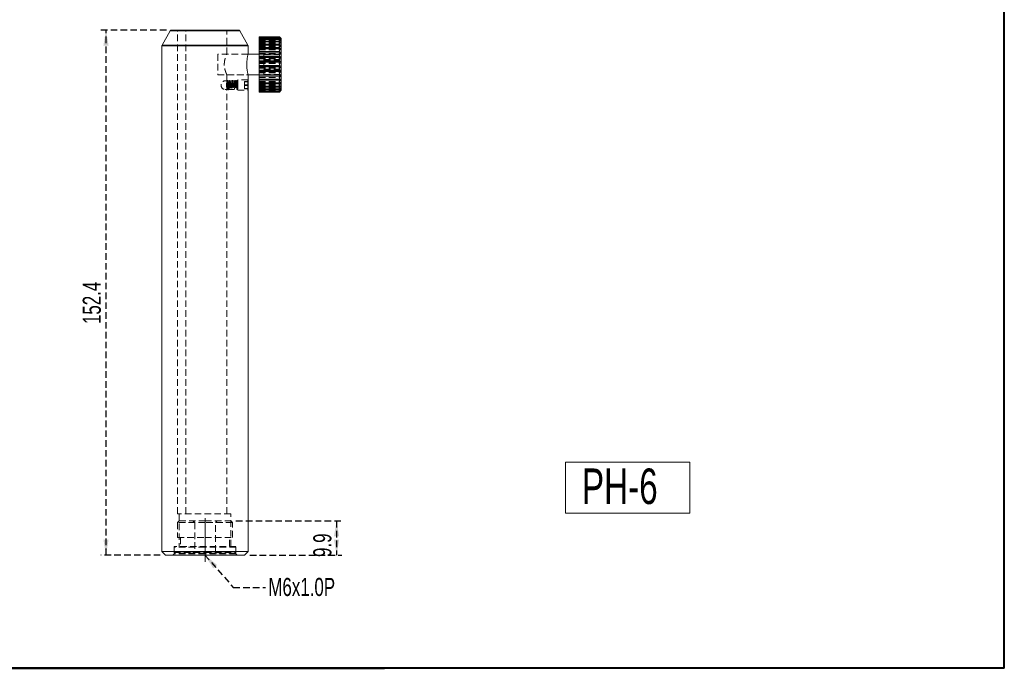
# Model space of a CAD drawing. Header units: millimetres. Extents: x 5 to 292, y 5 to 205.
# Tile 2 of 3: x 101 to 292, y 5 to 131. Entities that reach past the tile are written whole.
import ezdxf

# ---------------------------------------------------------------- set-up
doc = ezdxf.new("R2010")
doc.units = ezdxf.units.MM
doc.linetypes.add('CENTERX2', pattern=[20.32, 12.7, -2.54, 2.54, -2.54])
doc.linetypes.add('HIDDEN', pattern=[1.905, 1.27, -0.635])
doc.layers.add('VM_VU04', color=7, linetype='HIDDEN')
doc.layers.add('模型', color=7, linetype='Continuous', lineweight=15)
doc.styles.add('SLDTEXTSTYLE0', font='TXT', dxfattribs={"width": 0.7})
doc.dimstyles.new('SLDDIMSTYLE0', dxfattribs={"dimtxt": 3.5, "dimasz": 3, "dimexe": 0, "dimexo": 0.0625, "dimgap": 0.875, "dimtad": 1, "dimlfac": 1.5, "dimrnd": 1e-09, "dimzin": 12, "dimdsep": 46, "dimtxsty": 'SLDTEXTSTYLE0', "dimsah": 1, "dimcen": 0.09, "dimadec": 0, "dimazin": 3, "dimtfac": 1, "dimtofl": 0, "dimtmove": 0, "dimatfit": 3, "dimfxl": 0, "dimfrac": 2, "dimtolj": 1, "dimtzin": 12, "dimarcsym": 0})
doc.dimstyles.new('SLDDIMSTYLE1', dxfattribs={"dimtxt": 0, "dimasz": 3, "dimexe": 0, "dimexo": 0.0625, "dimgap": 0, "dimtad": 0, "dimtih": 1, "dimtoh": 1, "dimdec": 0, "dimrnd": 1e-09, "dimzin": 0, "dimdsep": 46, "dimtxsty": 'Standard', "dimsah": 1, "dimcen": 0.09, "dimadec": 0, "dimazin": 0, "dimtfac": 3, "dimtdec": 0, "dimtofl": 0, "dimtmove": 0, "dimatfit": 3, "dimfxl": 0, "dimfrac": 2, "dimtolj": 1, "dimtzin": 0, "dimarcsym": 0})

# ---------------------------------------------------------------- blocks, each defined once
blk = doc.blocks.new('_D')
at = {"layer": 'VM_VU04'}
for p, q in [((143.22, 33.52), (163.7, 33.52)), ((162.7, 33.52), (162.7, 26.92)), ((145.89, 26.92), (163.7, 26.92))]:
    blk.add_line(p, q, dxfattribs=at)
for points in [[(162.7, 33.52), (162.2, 30.52), (163.2, 30.52)], [(162.7, 26.92), (163.2, 29.92), (162.2, 29.92)]]:
    blk.add_solid(points, dxfattribs=at)
at = {"layer": 'VM_VU04', "insert": (158.19, 26.54, 0.07), "char_height": 3.5, "attachment_point": 1, "rotation": 90, "style": 'SLDTEXTSTYLE0'}
blk.add_mtext('9.9', dxfattribs=at)
blk = doc.blocks.new('_D_1')
at = {"layer": 'VM_VU04'}
for p, q in [((129.75, 128.52), (117.05, 128.52)), ((118.05, 26.92), (118.05, 128.52)), ((128.55, 26.92), (117.05, 26.92))]:
    blk.add_line(p, q, dxfattribs=at)
for points in [[(118.05, 128.52), (117.55, 125.52), (118.55, 125.52)], [(118.05, 26.92), (118.55, 29.92), (117.55, 29.92)]]:
    blk.add_solid(points, dxfattribs=at)
at = {"layer": 'VM_VU04', "insert": (113.54, 71.62, 0.07), "char_height": 3.5, "attachment_point": 1, "rotation": 90, "style": 'SLDTEXTSTYLE0'}
blk.add_mtext('152.4', dxfattribs=at)

msp = doc.modelspace()

# ---------------------------------------------------------------- linework, layer by layer
at = {"color": 7, "linetype": 'Continuous', "lineweight": 15}
for p, q in [((130.4583, 128.3498), (128.9288, 125.5968)), ((130.7497, 128.5212), (137.2202, 128.5212)), ((137.2202, 128.5212), (143.6907, 128.5212)), ((145.5116, 125.5968), (143.9821, 128.3498)), ((151.6124, 127.1879), (147.6791, 127.1879)), ((147.6791, 127.1879), (147.6791, 127.1844)), ((147.6791, 127.1844), (151.6124, 127.1844)), ((147.6791, 127.1681), (147.6791, 127.1844)), ((151.6124, 127.1681), (147.6791, 127.1681)), ((147.6791, 127.1681), (147.6791, 127.07)), ((147.6791, 127.07), (151.6124, 127.07)), ((147.6791, 127.0075), (147.6791, 127.07)), ((151.6124, 127.0075), (147.6791, 127.0075)), ((147.6791, 127.0075), (147.6791, 126.797)), ((147.6791, 126.797), (151.6124, 126.797)), ((147.6791, 126.6903), (147.6791, 126.797)), ((151.6124, 126.6903), (147.6791, 126.6903)), ((147.6791, 126.6903), (147.6791, 126.3739)), ((147.6791, 126.3739), (151.6124, 126.3739)), ((147.6791, 126.2263), (147.6791, 126.3739)), ((151.6124, 126.2263), (147.6791, 126.2263)), ((147.6791, 126.2263), (147.6791, 125.8135)), ((151.9457, 126.8546), (151.6124, 127.1879)), ((151.6124, 127.1844), (151.6124, 127.1879)), ((151.6124, 127.07), (151.6124, 127.1681)), ((151.6124, 127.1681), (151.8457, 126.945)), ((151.8457, 126.8135), (151.6124, 127.07)), ((151.6124, 126.797), (151.6124, 127.0075)), ((151.6124, 127.0075), (151.8457, 126.8135)), ((151.8457, 126.5313), (151.6124, 126.797)), ((151.6124, 126.3739), (151.6124, 126.6903)), ((151.6124, 126.6903), (151.8457, 126.5313)), ((151.8457, 126.1069), (151.6124, 126.3739)), ((151.6124, 125.8135), (151.6124, 126.2263)), ((151.9457, 126.8546), (151.9457, 117.3795)), ((128.8869, 125.4349), (128.8869, 27.5879)), ((145.5535, 123.8546), (145.5535, 125.4349)), ((147.6791, 125.8135), (151.6124, 125.8135)), ((147.6791, 125.6293), (147.6791, 125.8135)), ((151.6124, 125.6293), (147.6791, 125.6293)), ((147.6791, 125.6293), (147.6791, 125.1328)), ((147.6791, 125.1328), (151.6124, 125.1328)), ((147.6791, 124.9177), (147.6791, 125.1328)), ((151.6124, 124.9177), (147.6791, 124.9177)), ((147.6791, 124.9177), (147.6791, 124.3525)), ((147.6791, 124.3525), (151.6124, 124.3525)), ((147.6791, 124.1294), (147.6791, 124.3525)), ((147.6791, 124.1294), (151.8457, 124.1294)), ((147.6791, 124.1131), (147.6791, 124.1294)), ((151.6124, 124.1131), (147.6791, 124.1131)), ((147.6791, 124.1131), (147.6791, 123.4963)), ((151.8457, 125.5534), (151.6124, 125.8135)), ((151.6124, 125.1328), (151.6124, 125.6293)), ((151.6124, 125.6293), (151.8457, 125.5534)), ((151.8457, 124.8875), (151.6124, 125.1328)), ((151.6124, 124.3525), (151.6124, 124.9177)), ((151.6124, 124.9177), (151.8457, 124.8875)), ((151.8457, 124.1294), (151.6124, 124.3525)), ((151.6124, 124.1131), (151.8457, 124.1294)), ((151.6124, 123.4963), (151.6124, 124.1131)), ((147.6791, 123.8546), (145.5535, 123.8546)), ((147.6791, 123.4963), (151.6124, 123.4963)), ((147.6791, 123.3023), (147.6791, 123.4963)), ((147.6791, 123.3023), (151.8457, 123.3023)), ((147.6791, 123.2398), (147.6791, 123.3023)), ((151.6124, 123.2398), (147.6791, 123.2398)), ((147.6791, 123.2398), (147.6791, 122.5902)), ((147.6791, 122.5902), (151.6124, 122.5902)), ((147.6791, 122.4311), (147.6791, 122.5902)), ((147.6791, 122.4311), (151.8457, 122.4311)), ((147.6791, 122.3244), (147.6791, 122.4311)), ((151.6124, 122.3244), (147.6791, 122.3244)), ((147.6791, 122.3244), (147.6791, 121.6617)), ((151.8457, 123.3023), (151.6124, 123.4963)), ((151.6124, 123.2398), (151.8457, 123.3023)), ((151.6124, 122.5902), (151.6124, 123.2398)), ((151.8457, 122.4311), (151.6124, 122.5902)), ((151.6124, 122.3244), (151.8457, 122.4311)), ((151.6124, 121.6617), (151.6124, 122.3244)), ((147.6791, 121.6617), (151.6124, 121.6617)), ((147.6791, 121.5424), (147.6791, 121.6617)), ((147.6791, 121.5424), (151.8457, 121.5424)), ((147.6791, 121.3947), (147.6791, 121.5424)), ((151.6124, 121.3947), (147.6791, 121.3947)), ((147.6791, 121.3947), (147.6791, 120.7391)), ((147.6791, 120.7391), (151.6124, 120.7391)), ((147.6791, 120.6632), (147.6791, 120.7391)), ((147.6791, 120.6632), (151.8457, 120.6632)), ((147.6791, 120.479), (147.6791, 120.6632)), ((151.6124, 120.479), (147.6791, 120.479)), ((147.6791, 120.479), (147.6791, 119.8504)), ((151.6124, 121.3947), (151.8457, 121.5424)), ((151.6124, 120.7391), (151.6124, 121.3947)), ((151.8457, 120.6632), (151.6124, 120.7391)), ((151.6124, 120.479), (151.8457, 120.6632)), ((151.6124, 119.8504), (151.6124, 120.479)), ((145.5535, 118.8546), (145.5535, 119.8546)), ((145.5535, 119.8546), (147.6791, 119.8546)), ((145.5535, 118.8546), (145.5535, 116.8546)), ((147.6791, 119.8504), (151.6124, 119.8504)), ((147.6791, 119.8202), (147.6791, 119.8504)), ((147.6791, 119.8202), (151.8457, 119.8202)), ((147.6791, 119.6051), (147.6791, 119.8202)), ((151.6124, 119.6051), (147.6791, 119.6051)), ((147.6791, 119.6051), (147.6791, 119.0226)), ((147.6791, 119.0226), (151.6124, 119.0226)), ((147.6791, 118.7996), (147.6791, 119.0226)), ((151.6124, 118.7996), (147.6791, 118.7996)), ((147.6791, 118.7996), (147.6791, 118.2809)), ((147.6791, 118.2809), (151.6124, 118.2809)), ((147.6791, 118.0869), (147.6791, 118.2809)), ((151.8457, 119.8202), (151.6124, 119.8504)), ((151.6124, 119.6051), (151.8457, 119.8202)), ((151.6124, 119.0226), (151.6124, 119.6051)), ((151.8457, 119.039), (151.6124, 119.0226)), ((151.6124, 118.2809), (151.6124, 118.7996)), ((151.6124, 118.0869), (151.8457, 118.3434)), ((151.8457, 118.3434), (151.6124, 118.2809)), ((145.5535, 27.5879), (145.5535, 116.8546)), ((151.6124, 118.0869), (147.6791, 118.0869)), ((147.6791, 118.0869), (147.6791, 117.6477)), ((147.6791, 117.6477), (151.6124, 117.6477)), ((147.6791, 117.4886), (147.6791, 117.6477)), ((151.6124, 117.4886), (147.6791, 117.4886)), ((147.6791, 117.4886), (147.6791, 117.1424)), ((147.6791, 117.1424), (151.6124, 117.1424)), ((147.6791, 117.0231), (147.6791, 117.1424)), ((151.6124, 117.0231), (147.6791, 117.0231)), ((147.6791, 117.0231), (147.6791, 116.7802)), ((147.6791, 116.7802), (151.6124, 116.7802)), ((147.6791, 116.7043), (147.6791, 116.7802)), ((151.6124, 116.7043), (147.6791, 116.7043)), ((147.6791, 116.7043), (147.6791, 116.5722)), ((147.6791, 116.5722), (151.6124, 116.5722)), ((147.6791, 116.542), (147.6791, 116.5722)), ((151.6124, 116.542), (147.6791, 116.542)), ((147.6791, 116.542), (147.6791, 116.5212)), ((147.6791, 116.5212), (151.6124, 116.5212)), ((151.6124, 117.6477), (151.6124, 118.0869)), ((151.6124, 117.4886), (151.8457, 117.7544)), ((151.8457, 117.7544), (151.6124, 117.6477)), ((151.6124, 117.1424), (151.6124, 117.4886)), ((151.6124, 117.0231), (151.8457, 117.29)), ((151.8457, 117.29), (151.6124, 117.1424)), ((151.6124, 116.7802), (151.6124, 117.0231)), ((151.6124, 116.7043), (151.8457, 116.9644)), ((151.8457, 116.9644), (151.6124, 116.7802)), ((151.6124, 116.5212), (151.9457, 116.8546)), ((151.6124, 116.542), (151.8457, 116.7873)), ((151.8457, 116.7873), (151.6124, 116.5722)), ((151.6124, 116.5722), (151.6124, 116.7043)), ((151.6124, 116.5212), (151.6124, 116.542)), ((151.9457, 117.3795), (151.9457, 116.8546)), ((128.8869, 27.5879), (129.5535, 26.9212)), ((128.8869, 27.5879), (137.2202, 27.5879)), ((137.2202, 26.9212), (129.5535, 26.9212)), ((137.2202, 27.5879), (145.5535, 27.5879)), ((144.8869, 26.9212), (137.2202, 26.9212)), ((144.8869, 26.9212), (145.5535, 27.5879))]:
    msp.add_line(p, q, dxfattribs=at)
at = {"color": 8, "linetype": 'Continuous', "lineweight": 15}
for p, q in [((137.2202, 128.3498), (130.4583, 128.3498)), ((143.9821, 128.3498), (137.2202, 128.3498)), ((137.2202, 125.4349), (128.8869, 125.4349)), ((128.9288, 125.5968), (145.5116, 125.5968)), ((145.5535, 125.4349), (137.2202, 125.4349))]:
    msp.add_line(p, q, dxfattribs=at)
at = {"color": 7, "linetype": 'HIDDEN', "lineweight": 0}
for p, q in [((130.4583, 128.3498), (143.9821, 128.3498)), ((131.8869, 34.9212), (131.8869, 128.5212)), ((133.4891, 34.9212), (133.4891, 128.5212)), ((141.4535, 123.8478), (141.4535, 128.5212)), ((151.6124, 127.1672), (147.6791, 127.1672)), ((147.6791, 127.1369), (151.6124, 127.1369)), ((151.6124, 127.0049), (147.6791, 127.0049)), ((147.6791, 126.945), (151.8457, 126.945)), ((147.6791, 126.929), (151.6124, 126.929)), ((147.6791, 126.9219), (151.8457, 126.9219)), ((147.6791, 126.8135), (151.8457, 126.8135)), ((147.6791, 126.7448), (151.8457, 126.7448)), ((151.6124, 126.6861), (147.6791, 126.6861)), ((147.6791, 126.5668), (151.6124, 126.5668)), ((147.6791, 126.5313), (151.8457, 126.5313)), ((147.6791, 126.4191), (151.8457, 126.4191)), ((151.6124, 126.2205), (147.6791, 126.2205)), ((147.6791, 126.1069), (151.8457, 126.1069)), ((147.6791, 126.0614), (151.6124, 126.0614)), ((147.6791, 125.9547), (151.8457, 125.9547)), ((151.6124, 127.1672), (151.8457, 126.9219)), ((151.8457, 126.9219), (151.6124, 127.1369)), ((151.6124, 127.07), (151.6124, 127.0049)), ((151.6124, 127.0049), (151.8457, 126.7448)), ((151.8457, 126.7448), (151.6124, 126.929)), ((151.6124, 126.797), (151.6124, 126.6861)), ((151.6124, 126.6861), (151.8457, 126.4191)), ((151.8457, 126.4191), (151.6124, 126.5668)), ((151.6124, 126.3739), (151.6124, 126.2205)), ((151.6124, 126.2205), (151.8457, 125.9547)), ((151.8457, 125.9547), (151.6124, 126.0614)), ((128.8869, 125.4349), (145.5535, 125.4349)), ((137.2202, 125.5968), (128.9288, 125.5968)), ((151.6124, 125.6223), (147.6791, 125.6223)), ((147.6791, 125.5534), (151.8457, 125.5534)), ((147.6791, 125.4283), (151.6124, 125.4283)), ((147.6791, 125.3658), (151.8457, 125.3658)), ((151.6124, 124.9096), (147.6791, 124.9096)), ((147.6791, 124.8875), (151.8457, 124.8875)), ((147.6791, 124.6865), (151.6124, 124.6865)), ((147.6791, 124.6702), (151.8457, 124.6702)), ((151.6124, 124.104), (147.6791, 124.104)), ((151.6124, 125.8135), (151.6124, 125.6223)), ((151.6124, 125.6223), (151.8457, 125.3658)), ((151.8457, 125.3658), (151.6124, 125.4283)), ((151.6124, 125.1328), (151.6124, 124.9096)), ((151.8457, 124.6702), (151.6124, 124.6865)), ((151.6124, 124.3525), (151.6124, 124.104)), ((151.6124, 124.104), (151.8457, 123.889)), ((139.6791, 123.8546), (139.6791, 119.8546)), ((145.5535, 123.8546), (139.6791, 123.8546)), ((145.5535, 123.8546), (141.4503, 123.8546)), ((145.5535, 123.8502), (145.5535, 123.8546)), ((147.6791, 123.889), (151.8457, 123.889)), ((147.6791, 123.8587), (151.6124, 123.8587)), ((151.6124, 123.2301), (147.6791, 123.2301)), ((147.6791, 123.046), (151.8457, 123.046)), ((147.6791, 122.97), (151.6124, 122.97)), ((151.6124, 122.3144), (147.6791, 122.3144)), ((147.6791, 122.1668), (151.8457, 122.1668)), ((147.6791, 122.0474), (151.6124, 122.0474)), ((148.6124, 123.7787), (148.6124, 122.7851)), ((148.6124, 123.7787), (151.9457, 123.7787)), ((148.6124, 122.8482), (151.9457, 122.8482)), ((148.6124, 122.7851), (148.6124, 120.861)), ((148.6124, 122.7851), (151.9457, 122.7851)), ((151.8457, 123.889), (151.6124, 123.8587)), ((151.6124, 123.4963), (151.6124, 123.2301)), ((151.6124, 123.2301), (151.8457, 123.046)), ((151.8457, 123.046), (151.6124, 122.97)), ((151.6124, 122.5902), (151.6124, 122.3144)), ((151.6124, 122.3144), (151.8457, 122.1668)), ((140.9535, 121.9068), (140.9586, 121.6279)), ((145.3127, 121.7203), (145.3106, 121.889)), ((151.6124, 121.3848), (147.6791, 121.3848)), ((147.6791, 121.2781), (151.8457, 121.2781)), ((147.6791, 121.119), (151.6124, 121.119)), ((151.6124, 120.4694), (147.6791, 120.4694)), ((147.6791, 120.4069), (151.8457, 120.4069)), ((147.6791, 120.2129), (151.6124, 120.2129)), ((148.6124, 120.924), (151.9457, 120.924)), ((148.6124, 120.861), (151.9457, 120.861)), ((148.6124, 120.861), (148.6124, 119.9304)), ((151.6124, 121.6617), (151.6124, 121.3848)), ((151.6124, 121.3848), (151.8457, 121.2781)), ((151.8457, 121.2781), (151.6124, 121.119)), ((151.6124, 120.7391), (151.6124, 120.4694)), ((151.6124, 120.4694), (151.8457, 120.4069)), ((151.8457, 120.4069), (151.6124, 120.2129)), ((139.6791, 119.8546), (145.5535, 119.8546)), ((141.6535, 118.5546), (141.4521, 118.5546)), ((141.4535, 118.5459), (141.4535, 119.8548)), ((141.4535, 119.8546), (145.5535, 119.8546)), ((141.488, 118.7034), (141.488, 118.5749)), ((141.488, 117.5333), (141.488, 118.5749)), ((141.5546, 118.5749), (141.488, 118.5749)), ((141.5546, 118.5618), (141.488, 118.5618)), ((141.5546, 117.6641), (141.5546, 118.5749)), ((141.6231, 118.5496), (141.6216, 118.5451)), ((141.6535, 118.7212), (141.6535, 116.9879)), ((143.5535, 118.7212), (141.6535, 118.7212)), ((141.8213, 117.3546), (141.8213, 118.3546)), ((141.8647, 118.2907), (141.8213, 118.2907)), ((141.8647, 117.8246), (141.8647, 118.2907)), ((142.0333, 118.5718), (142.0201, 118.5422)), ((143.3524, 118.5167), (143.352, 118.5154)), ((143.4213, 117.1343), (143.4213, 118.5749)), ((143.488, 118.5749), (143.4213, 118.5749)), ((143.488, 118.5618), (143.4213, 118.5618)), ((143.488, 117.8051), (143.488, 118.5749)), ((143.5535, 118.8546), (143.5535, 116.8546)), ((145.5535, 118.8546), (143.5535, 118.8546)), ((145.5535, 118.8546), (143.5535, 118.8546)), ((144.8869, 118.5397), (144.8869, 118.5011)), ((144.8869, 118.5397), (145.5535, 118.5397)), ((144.8869, 118.5011), (144.8869, 117.816)), ((144.8869, 118.5011), (145.5535, 118.5011)), ((145.5535, 119.8546), (145.5535, 119.8615)), ((151.6124, 119.5961), (147.6791, 119.5961)), ((147.6791, 119.5797), (151.8457, 119.5797)), ((147.6791, 119.3567), (151.6124, 119.3567)), ((147.6791, 119.039), (151.8457, 119.039)), ((147.6791, 118.8217), (151.8457, 118.8217)), ((151.6124, 118.7914), (147.6791, 118.7914)), ((147.6791, 118.5764), (151.6124, 118.5764)), ((147.6791, 118.3434), (151.8457, 118.3434)), ((148.6124, 119.9304), (151.9457, 119.9304)), ((151.6124, 119.8504), (151.6124, 119.5961)), ((151.6124, 119.5961), (151.8457, 119.5797)), ((151.8457, 119.5797), (151.6124, 119.3567)), ((151.6124, 119.0226), (151.6124, 118.7914)), ((151.6124, 118.7914), (151.8457, 118.8217)), ((151.8457, 118.8217), (151.6124, 118.5764)), ((151.6124, 118.2809), (151.6124, 118.0798)), ((141.3953, 117.8546), (141.3964, 117.8964)), ((141.3978, 117.7284), (141.3953, 117.8546)), ((141.4534, 117.1546), (141.6535, 117.1546)), ((141.4535, 34.9212), (141.4535, 117.1558)), ((141.488, 117.1474), (141.5546, 117.1474)), ((141.5171, 117.2808), (141.5177, 117.2755)), ((141.6127, 117.0947), (141.6118, 117.1132)), ((141.6125, 117.1016), (141.6128, 117.0948)), ((141.6535, 116.9879), (143.5535, 116.9879)), ((141.8213, 117.4184), (141.8647, 117.4184)), ((141.8647, 117.4184), (141.8647, 117.8246)), ((143.4213, 117.1474), (143.488, 117.1474)), ((143.4213, 117.1343), (143.4437, 117.1343)), ((143.5535, 116.8546), (145.5535, 116.8546)), ((143.5535, 116.8546), (145.5535, 116.8546)), ((144.8869, 117.8931), (145.5535, 117.8931)), ((144.8869, 117.816), (144.8869, 117.1695)), ((144.8869, 117.816), (145.5535, 117.816)), ((144.8869, 117.208), (145.5535, 117.208)), ((144.8869, 117.1695), (145.5535, 117.1695)), ((147.6791, 118.1557), (151.8457, 118.1557)), ((151.6124, 118.0798), (147.6791, 118.0798)), ((147.6791, 117.8957), (151.6124, 117.8957)), ((147.6791, 117.7544), (151.8457, 117.7544)), ((147.6791, 117.6022), (151.8457, 117.6022)), ((151.6124, 117.4829), (147.6791, 117.4829)), ((147.6791, 117.3352), (151.6124, 117.3352)), ((147.6791, 117.29), (151.8457, 117.29)), ((147.6791, 117.1779), (151.8457, 117.1779)), ((151.6124, 117.0188), (147.6791, 117.0188)), ((147.6791, 116.9644), (151.8457, 116.9644)), ((147.6791, 116.9121), (151.6124, 116.9121)), ((147.6791, 116.8957), (151.8457, 116.8957)), ((147.6791, 116.7873), (151.8457, 116.7873)), ((147.6791, 116.7641), (151.8457, 116.7641)), ((151.6124, 116.7017), (147.6791, 116.7017)), ((147.6791, 116.6392), (151.6124, 116.6392)), ((151.6124, 116.5411), (147.6791, 116.5411)), ((147.6791, 116.5247), (151.6124, 116.5247)), ((151.6124, 118.0798), (151.8457, 118.1557)), ((151.8457, 118.1557), (151.6124, 117.8957)), ((151.6124, 117.6477), (151.6124, 117.4829)), ((151.8457, 117.6022), (151.6124, 117.3352)), ((151.6124, 117.0188), (151.8457, 117.1779)), ((151.8457, 117.1779), (151.6124, 116.9121)), ((151.6124, 117.1424), (151.6124, 117.0188)), ((151.6124, 116.7017), (151.8457, 116.8957)), ((151.8457, 116.8957), (151.6124, 116.6392)), ((151.6124, 116.7802), (151.6124, 116.7017)), ((151.6124, 116.5411), (151.8457, 116.7641)), ((151.6124, 116.5722), (151.6124, 116.5411)), ((131.8869, 34.9212), (132.6376, 34.9212)), ((132.2202, 34.9212), (132.2202, 28.5879)), ((142.2202, 34.9212), (132.6376, 34.9212)), ((142.2202, 28.5879), (142.2202, 34.9212)), ((132.2202, 33.5212), (131.8869, 33.1879)), ((137.2202, 33.1879), (131.8869, 33.1879)), ((131.8869, 33.1879), (131.8869, 30.3212)), ((132.2202, 33.5212), (137.2202, 33.5212)), ((134.8869, 33.5212), (135.2202, 33.1879)), ((135.2202, 33.1879), (135.2202, 27.5879)), ((137.2202, 33.5212), (142.2202, 33.5212)), ((142.5535, 33.1879), (137.2202, 33.1879)), ((139.2202, 33.1879), (139.5535, 33.5212)), ((139.2202, 27.5879), (139.2202, 33.1879)), ((142.5535, 33.1879), (142.2202, 33.5212)), ((142.5535, 30.3212), (142.5535, 33.1879)), ((131.8869, 30.3212), (137.2202, 30.3212)), ((132.4535, 30.3212), (132.4535, 28.5879)), ((137.2202, 30.3212), (142.5535, 30.3212)), ((141.9869, 28.5879), (141.9869, 30.3212)), ((131.2202, 27.1212), (131.0202, 26.9212)), ((143.2202, 28.5879), (131.2202, 28.5879)), ((131.2202, 28.5879), (131.2202, 27.1212)), ((131.3535, 28.5879), (131.2202, 28.4546)), ((137.2202, 28.4546), (131.2202, 28.4546)), ((131.2202, 28.4546), (131.2202, 27.3879)), ((131.2202, 27.3879), (137.2202, 27.3879)), ((131.2202, 27.3879), (131.3535, 27.2546)), ((137.2202, 27.1212), (131.2202, 27.1212)), ((137.2202, 27.2546), (131.3535, 27.2546)), ((135.2202, 27.5879), (134.8869, 27.2546)), ((143.2202, 28.4546), (137.2202, 28.4546)), ((137.2202, 27.3879), (143.2202, 27.3879)), ((143.0869, 27.2546), (137.2202, 27.2546)), ((143.2202, 27.1212), (137.2202, 27.1212)), ((139.5535, 27.2546), (139.2202, 27.5879)), ((143.2202, 28.4546), (143.0869, 28.5879)), ((143.0869, 27.2546), (143.2202, 27.3879)), ((143.2202, 27.1212), (143.2202, 28.5879)), ((143.2202, 27.3879), (143.2202, 28.4546)), ((143.4202, 26.9212), (143.2202, 27.1212))]:
    msp.add_line(p, q, dxfattribs=at)
at = {"color": 7, "linetype": 'Continuous', "lineweight": 40}
for p, q in [((292, 5), (292, 45)), ((292, 5), (292, 40)), ((5, 5), (172, 5)), ((292, 5), (102, 5))]:
    msp.add_line(p, q, dxfattribs=at)
at = {"color": 7, "linetype": 'HIDDEN', "lineweight": 0, "flags": 128}
msp.add_lwpolyline([(143.488, 117.7938), (143.4588, 117.7946), (143.4333, 117.796), (143.4147, 117.7978), (143.4054, 117.7999), (143.4066, 117.8019), (143.4181, 117.8036), (143.4384, 117.8048), (143.465, 117.8054)], dxfattribs=at)
at = {"color": 7, "linetype": 'Continuous', "lineweight": 15}
for centre, start, end in [((130.7497, 128.1879), 90, 150.945396), ((143.6907, 128.1879), 29.054604, 90), ((129.2202, 125.4349), 150.945396, 180), ((145.2202, 125.4349), 0, 29.054604)]:
    msp.add_arc(centre, 0.3333, start, end, dxfattribs=at)
at = {"color": 7, "linetype": 'HIDDEN', "lineweight": 0}
for centre, radius, start, end in [((141.1546, 117.8546), 0.8333, 36.869898, 270), ((141.4907, 118.6235), 0.08, 274.073348, 91.982407), ((141.1546, 117.8546), 0.8333, 328.441509, 31.558491), ((141.1546, 117.8546), 0.8333, 270, 323.130102), ((143.4723, 116.6354), 1.17, 89.233184, 90.359503), ((143.4827, 116.9923), 0.813, 84.953364, 89.63134), ((143.5042, 118.6042), 0.8105, 268.849366, 273.538653)]:
    msp.add_arc(centre, radius, start, end, dxfattribs=at)
at = {"color": 7, "linetype": 'Continuous', "lineweight": 15}
for points, knots in [([(151.8457, 126.945), (151.8338, 126.9573), (151.7563, 127.0373), (151.6784, 127.117), (151.6124, 127.1844)], [0, 0, 0, 0, 0.15363561, 1, 1, 1, 1]), ([(151.6124, 126.2263), (151.6784, 126.1927), (151.7563, 126.153), (151.8338, 126.1131), (151.8457, 126.1069)], [0, 0, 0, 0, 0.84636439, 1, 1, 1, 1]), ([(145.5525, 123.8502), (145.5521, 123.8487), (145.5513, 123.8454), (145.5349, 123.7761), (145.5076, 123.6554), (145.472, 123.4854), (145.4315, 123.2686), (145.3908, 123.0114), (145.3539, 122.7171), (145.328, 122.4191), (145.3127, 122.1278), (145.3109, 121.9462), (145.31, 121.8546)], [0, 0, 0, 0, 0.08164402, 0.18801392, 0.29096082, 0.39676872, 0.50202189, 0.61022698, 0.7171288, 0.82722126, 0.9127669, 1, 1, 1, 1]), ([(145.31, 121.8546), (145.3113, 121.7455), (145.3139, 121.5243), (145.3343, 121.2034), (145.3645, 120.8984), (145.4021, 120.6211), (145.4433, 120.374), (145.4832, 120.1682), (145.518, 120.0066), (145.542, 119.903), (145.5537, 119.8538), (145.5523, 119.8598), (145.5519, 119.8615)], [0, 0, 0, 0, 0.10373511, 0.21053503, 0.31425461, 0.42088088, 0.52649074, 0.63508316, 0.74194584, 0.85202034, 0.95685777, 1, 1, 1, 1]), ([(151.8457, 121.5424), (151.8338, 121.5485), (151.7563, 121.5884), (151.6784, 121.6281), (151.6124, 121.6617)], [0, 0, 0, 0, 0.15363561, 1, 1, 1, 1]), ([(145.5521, 116.8672), (145.5525, 116.8637), (145.5541, 116.8499), (145.5432, 116.941), (145.5238, 117.1314), (145.5033, 117.4113), (145.4918, 117.7395), (145.4942, 118.0806), (145.5092, 118.3945), (145.5308, 118.6521), (145.5478, 118.8073), (145.5557, 118.8732), (145.5535, 118.8545), (145.5535, 118.8545)], [0, 0, 0, 0, 0.035943, 0.14250399, 0.24933647, 0.35683962, 0.46437531, 0.57124149, 0.67778439, 0.78485056, 0.89247237, 0.99981837, 1, 1, 1, 1]), ([(151.6124, 118.7996), (151.6209, 118.8083), (151.699, 118.8879), (151.7766, 118.9678), (151.8457, 119.039)], [0, 0, 0, 0, 0.10898472, 1, 1, 1, 1])]:
    msp.add_open_spline(points, degree=3, knots=knots, dxfattribs=at)
at = {"color": 7, "linetype": 'HIDDEN', "lineweight": 0}
for points, knots in [([(151.6124, 124.9096), (151.6784, 124.8421), (151.7563, 124.7625), (151.8338, 124.6824), (151.8457, 124.6702)], [0, 0, 0, 0, 0.84636439, 1, 1, 1, 1]), ([(140.9513, 121.8546), (140.9538, 121.9582), (140.959, 122.1688), (140.9988, 122.4732), (141.0568, 122.7618), (141.1295, 123.0298), (141.2108, 123.2756), (141.2932, 123.4912), (141.368, 123.6681), (141.422, 123.7875), (141.4513, 123.8497), (141.4506, 123.8483), (141.4503, 123.8478)], [0, 0, 0, 0, 0.09745801, 0.19799669, 0.2953925, 0.39526113, 0.49978881, 0.60701213, 0.71727241, 0.83115996, 0.93417105, 1, 1, 1, 1]), ([(151.8457, 122.1668), (151.7766, 122.1313), (151.699, 122.0914), (151.6209, 122.0518), (151.6124, 122.0474)], [0, 0, 0, 0, 0.89101528, 1, 1, 1, 1]), ([(141.4535, 119.8548), (141.4511, 119.8598), (141.4465, 119.8695), (141.4108, 119.9461), (141.3591, 120.0618), (141.2915, 120.2226), (141.2128, 120.4282), (141.1291, 120.6793), (141.0635, 120.923), (141.0193, 121.1335), (140.9913, 121.298), (140.9698, 121.4703), (140.9545, 121.6567), (140.9524, 121.7858), (140.9513, 121.8546)], [0, 0, 0, 0, 0.10228547, 0.1969307, 0.29410523, 0.39315472, 0.49463244, 0.60242656, 0.71323497, 0.76756383, 0.82232867, 0.87856242, 0.93534691, 1, 1, 1, 1]), ([(141.4521, 118.5459), (141.4525, 118.5483), (141.4541, 118.5581), (141.4438, 118.4954), (141.4252, 118.3639), (141.4053, 118.1693), (141.3939, 117.94), (141.3959, 117.7017), (141.4102, 117.4823), (141.431, 117.3011), (141.4476, 117.1899), (141.4555, 117.1424), (141.4534, 117.1554), (141.4534, 117.1558)], [0, 0, 0, 0, 0.034929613, 0.140771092, 0.247101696, 0.354698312, 0.462397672, 0.568828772, 0.674611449, 0.781362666, 0.889196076, 0.996549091, 1, 1, 1, 1]), ([(141.563, 118.6699), (141.5596, 118.6596), (141.5528, 118.6395), (141.5409, 118.5411), (141.5281, 118.3683), (141.5158, 118.1282), (141.5062, 117.904), (141.4961, 117.6926), (141.4969, 117.575), (141.4974, 117.517)], [0, 0, 0, 0, 0.11988715, 0.23284482, 0.43496026, 0.60530062, 0.73791505, 0.87045869, 1, 1, 1, 1]), ([(141.6105, 117.1438), (141.6094, 117.1678), (141.6072, 117.2177), (141.602, 117.3602), (141.5972, 117.531), (141.591, 117.7377), (141.5753, 117.9683), (141.5523, 118.1926), (141.5271, 118.3878), (141.5081, 118.4903), (141.4982, 118.5436)], [0, 0, 0, 0, 0.11723465, 0.24392456, 0.34229985, 0.4651363, 0.63142771, 0.7379106, 0.86389918, 1, 1, 1, 1]), ([(141.5108, 118.5469), (141.5109, 118.5286), (141.511, 118.483), (141.518, 118.3439), (141.5217, 118.1371), (141.5277, 117.9092), (141.532, 117.6904), (141.5395, 117.4854), (141.5453, 117.3038), (141.5516, 117.2115), (141.5543, 117.18), (141.5546, 117.1767)], [0, 0, 0, 0, 0.08910911, 0.22232304, 0.35592678, 0.48980169, 0.60299051, 0.71617725, 0.85019713, 0.98420925, 1, 1, 1, 1]), ([(141.5157, 116.9806), (141.532, 116.9878), (141.5628, 117.0013), (141.6117, 117.106), (141.6525, 117.319), (141.6593, 117.6079), (141.672, 117.8854), (141.6803, 118.077), (141.6879, 118.2338), (141.6962, 118.3836), (141.7053, 118.5098), (141.715, 118.6043), (141.7219, 118.6242), (141.7254, 118.6344)], [0, 0, 0, 0, 0.07956586, 0.15015868, 0.26497315, 0.43267714, 0.53993109, 0.60372316, 0.67368658, 0.74893731, 0.82847877, 0.91233692, 1, 1, 1, 1]), ([(141.586, 118.7088), (141.5857, 118.7086), (141.5763, 118.7019), (141.5638, 118.6805), (141.5601, 118.658), (141.5582, 118.6468)], [0, 0, 0, 0, 0.01641811, 0.51207712, 1, 1, 1, 1]), ([(141.7249, 118.6465), (141.7237, 118.6579), (141.7214, 118.6807), (141.7023, 118.7094), (141.6764, 118.7299), (141.6448, 118.7386), (141.6132, 118.7321), (141.5872, 118.7137), (141.5682, 118.687), (141.5658, 118.6653), (141.5647, 118.6545)], [0, 0, 0, 0, 0.12474768, 0.25015405, 0.37565738, 0.5006004, 0.62546563, 0.75073418, 0.87575759, 1, 1, 1, 1]), ([(141.6088, 118.5079), (141.6065, 118.4835), (141.6022, 118.4381), (141.6071, 118.3163), (141.619, 118.1491), (141.6316, 117.9486), (141.6448, 117.739), (141.6578, 117.5441), (141.6716, 117.369), (141.6855, 117.2239), (141.7021, 117.0937), (141.7146, 117.0557), (141.7213, 117.0357)], [0, 0, 0, 0, 0.08634642, 0.16025322, 0.27331362, 0.37061313, 0.46519883, 0.58378034, 0.66587904, 0.76292946, 0.87475757, 1, 1, 1, 1]), ([(141.8796, 117.0846), (141.8752, 117.0962), (141.8668, 117.1183), (141.8519, 117.2274), (141.8364, 117.3891), (141.821, 117.5968), (141.8084, 117.7887), (141.7951, 118.0055), (141.7802, 118.2177), (141.7562, 118.4205), (141.7262, 118.5892), (141.6924, 118.6931), (141.6593, 118.7395), (141.6412, 118.736), (141.6318, 118.7342)], [0, 0, 0, 0, 0.08079844, 0.153366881, 0.268789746, 0.34946152, 0.423818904, 0.496880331, 0.604219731, 0.677367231, 0.766371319, 0.873624, 0.934421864, 1, 1, 1, 1]), ([(141.7313, 118.6545), (141.7296, 118.6653), (141.7261, 118.6872), (141.7054, 118.7136), (141.6779, 118.7328), (141.6558, 118.735), (141.6448, 118.7361)], [0, 0, 0, 0, 0.24563953, 0.49544436, 0.74756918, 1, 1, 1, 1]), ([(141.7882, 116.9784), (141.8048, 116.9757), (141.8364, 116.9707), (141.8785, 117.0652), (141.9121, 117.1955), (141.9442, 117.3826), (141.9704, 117.6149), (141.9913, 117.8648), (142.0116, 118.1024), (142.0303, 118.2962), (142.0476, 118.4436), (142.0624, 118.5418), (142.078, 118.6097), (142.0885, 118.6156), (142.0939, 118.6186)], [0, 0, 0, 0, 0.10149029, 0.1928032, 0.27402407, 0.34533427, 0.4608808, 0.54713955, 0.62596751, 0.72895132, 0.78937959, 0.85506271, 0.92537164, 1, 1, 1, 1]), ([(141.9445, 118.6888), (141.9369, 118.6807), (141.9221, 118.6653), (141.9021, 118.5811), (141.8844, 118.469), (141.8648, 118.3091), (141.8451, 118.1074), (141.8247, 117.8683), (141.8045, 117.6265), (141.7917, 117.4247), (141.7883, 117.2822), (141.7908, 117.1946), (141.7993, 117.1376), (141.8081, 117.1404), (141.8128, 117.1419)], [0, 0, 0, 0, 0.08486583, 0.16342957, 0.23569892, 0.30126522, 0.41128566, 0.49440425, 0.5835601, 0.69699985, 0.76331424, 0.83574648, 0.91422547, 1, 1, 1, 1]), ([(142.112, 118.6485), (142.1098, 118.6601), (142.1052, 118.6837), (142.083, 118.7121), (142.054, 118.7319), (142.0195, 118.7395), (141.985, 118.7317), (141.956, 118.7116), (141.9338, 118.683), (141.9292, 118.6593), (141.9269, 118.6476)], [0, 0, 0, 0, 0.12048873, 0.2447435, 0.37151336, 0.49937217, 0.62731063, 0.75431856, 0.87896669, 1, 1, 1, 1]), ([(142.0936, 118.6474), (142.0929, 118.659), (142.0916, 118.6823), (142.074, 118.7113), (142.0496, 118.7316), (142.0195, 118.7396), (141.9894, 118.7318), (141.9649, 118.7118), (141.9474, 118.6831), (141.946, 118.6599), (141.9454, 118.6483)], [0, 0, 0, 0, 0.12492161, 0.25024049, 0.37568093, 0.50069522, 0.62561694, 0.75078473, 0.87566425, 1, 1, 1, 1]), ([(142.4878, 118.7062), (142.4741, 118.6966), (142.4486, 118.6788), (142.4166, 118.5504), (142.3913, 118.3965), (142.3669, 118.2065), (142.3414, 117.9747), (142.3123, 117.6968), (142.2873, 117.4741), (142.2673, 117.3218), (142.2531, 117.2252), (142.2409, 117.1569), (142.2359, 117.1244), (142.24, 117.1293), (142.2864, 117.1427), (142.3207, 117.1256), (142.325, 117.1239), (142.3192, 117.1507), (142.3058, 117.2223), (142.2825, 117.3763), (142.2536, 117.6226), (142.2247, 117.8957), (142.2001, 118.1356), (142.172, 118.3486), (142.1353, 118.536), (142.0902, 118.6655), (142.0445, 118.7301), (142.0186, 118.7337), (142.0051, 118.7355)], [0, 0, 0, 0, 0.057973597, 0.107878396, 0.150074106, 0.184917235, 0.237669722, 0.289884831, 0.34491393, 0.374153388, 0.404480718, 0.435707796, 0.46445734, 0.485770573, 0.50090162, 0.516244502, 0.536011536, 0.560610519, 0.586691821, 0.640285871, 0.694136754, 0.745152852, 0.798634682, 0.835159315, 0.880272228, 0.934920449, 0.966225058, 1, 1, 1, 1]), ([(142.0144, 118.5293), (142.0118, 118.4995), (142.007, 118.4434), (142.0161, 118.2993), (142.031, 118.1487), (142.0467, 118.0032), (142.0657, 117.8223), (142.0901, 117.5918), (142.1195, 117.3412), (142.1522, 117.14), (142.1821, 117.0396), (142.222, 116.9891), (142.2708, 116.9662), (142.3294, 116.9819), (142.3737, 117.0342), (142.4088, 117.1529), (142.4449, 117.3896), (142.4759, 117.6661), (142.5057, 117.95), (142.5314, 118.1841), (142.5538, 118.3647), (142.5739, 118.5009), (142.5948, 118.6014), (142.6068, 118.6008), (142.6131, 118.6004)], [0, 0, 0, 0, 0.049947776, 0.093830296, 0.131207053, 0.161518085, 0.188411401, 0.244405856, 0.303722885, 0.362821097, 0.419742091, 0.443047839, 0.462040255, 0.480845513, 0.506235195, 0.573793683, 0.639546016, 0.700068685, 0.75713705, 0.813613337, 0.850098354, 0.893601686, 0.943735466, 1, 1, 1, 1]), ([(142.5485, 118.7374), (142.5367, 118.7362), (142.5134, 118.7338), (142.4838, 118.7135), (142.461, 118.6856), (142.4561, 118.6619), (142.4536, 118.6502)], [0, 0, 0, 0, 0.2563132, 0.51037504, 0.75918307, 1, 1, 1, 1]), ([(142.6203, 118.65), (142.6198, 118.6616), (142.6189, 118.6849), (142.6019, 118.7135), (142.578, 118.7331), (142.5485, 118.7401), (142.519, 118.7311), (142.495, 118.7096), (142.4781, 118.6793), (142.4771, 118.655), (142.4767, 118.6429)], [0, 0, 0, 0, 0.12487235, 0.25003274, 0.37524938, 0.50004291, 0.62482937, 0.75001631, 0.87514448, 1, 1, 1, 1]), ([(142.972, 118.6798), (142.9631, 118.6619), (142.9462, 118.6281), (142.9225, 118.4811), (142.9019, 118.3116), (142.8799, 118.0999), (142.857, 117.8589), (142.8314, 117.5966), (142.8063, 117.3701), (142.7809, 117.1976), (142.7631, 117.1186), (142.7754, 117.1357), (142.8461, 117.1354), (142.855, 117.1384), (142.8497, 117.1716), (142.8371, 117.2372), (142.8197, 117.3503), (142.7987, 117.5189), (142.7714, 117.7695), (142.7444, 118.0217), (142.708, 118.2715), (142.6648, 118.4905), (142.6172, 118.6385), (142.5717, 118.7179), (142.5468, 118.7289), (142.534, 118.7346)], [0, 0, 0, 0, 0.05790955, 0.10864989, 0.15262927, 0.19025628, 0.24815444, 0.29656288, 0.34831571, 0.40177042, 0.44687438, 0.48404733, 0.52197635, 0.54354743, 0.56767895, 0.59439776, 0.62123599, 0.67073944, 0.71535874, 0.77735254, 0.8200864, 0.87129465, 0.93126749, 0.96465145, 1, 1, 1, 1]), ([(142.5669, 118.572), (142.5597, 118.5595), (142.5459, 118.5357), (142.5395, 118.4451), (142.546, 118.3225), (142.5627, 118.1544), (142.5875, 117.933), (142.6145, 117.6744), (142.642, 117.4304), (142.6704, 117.2211), (142.7036, 117.0735), (142.7353, 117.0032), (142.7904, 116.9691), (142.8722, 116.9769), (142.9089, 117.0447), (142.9447, 117.1696), (142.9733, 117.371), (142.9951, 117.5677), (143.0143, 117.7597), (143.0324, 117.9499), (143.0533, 118.1664), (143.0767, 118.3872), (143.0974, 118.5317), (143.1151, 118.6089), (143.1242, 118.6206), (143.1289, 118.6266)], [0, 0, 0, 0, 0.04799125, 0.09134373, 0.13026668, 0.16424121, 0.21655906, 0.26638032, 0.31885735, 0.37234743, 0.4259334, 0.47289197, 0.49048542, 0.50601773, 0.55010062, 0.60815755, 0.66024982, 0.70874823, 0.74024962, 0.77827414, 0.82290614, 0.87438635, 0.93326873, 0.96563813, 1, 1, 1, 1]), ([(142.6433, 118.6432), (142.6409, 118.6555), (142.6359, 118.6803), (142.6129, 118.7092), (142.5926, 118.727), (142.5795, 118.7299), (142.5779, 118.7303)], [0, 0, 0, 0, 0.30873891, 0.62768931, 0.95338283, 1, 1, 1, 1]), ([(143.0193, 118.7289), (143.0188, 118.7288), (143.0072, 118.726), (142.9886, 118.7087), (142.9664, 118.6804), (142.962, 118.6561), (142.9599, 118.6441)], [0, 0, 0, 0, 0.01462964, 0.35007386, 0.67957575, 1, 1, 1, 1]), ([(143.1266, 118.6438), (143.1258, 118.6556), (143.1243, 118.6794), (143.1064, 118.7093), (143.0816, 118.7305), (143.0513, 118.7396), (143.0209, 118.7329), (142.9961, 118.7139), (142.9783, 118.6861), (142.9767, 118.6634), (142.976, 118.6521)], [0, 0, 0, 0, 0.12419833, 0.24896453, 0.37399177, 0.4987714, 0.62371511, 0.74924746, 0.87480464, 1, 1, 1, 1]), ([(143.2966, 118.6656), (143.2919, 118.646), (143.2831, 118.6099), (143.2702, 118.4506), (143.2592, 118.2774), (143.2477, 118.0739), (143.2352, 117.8395), (143.2208, 117.5815), (143.208, 117.3884), (143.1975, 117.2624), (143.1904, 117.1861), (143.1867, 117.1361), (143.1858, 117.1179), (143.1975, 117.124), (143.2115, 117.1317), (143.233, 117.1394), (143.263, 117.1373), (143.2818, 117.1282), (143.2998, 117.1164), (143.303, 117.1194), (143.3003, 117.1524), (143.2919, 117.2243), (143.2773, 117.3654), (143.2596, 117.5834), (143.2383, 117.8688), (143.2165, 118.1476), (143.1863, 118.3938), (143.15, 118.5796), (143.1089, 118.6898), (143.0693, 118.7379), (143.0473, 118.736), (143.0361, 118.735)], [0, 0, 0, 0, 0.059884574, 0.110284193, 0.152760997, 0.188127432, 0.240624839, 0.28980538, 0.341253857, 0.368395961, 0.396832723, 0.426330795, 0.453695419, 0.464135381, 0.472636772, 0.479656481, 0.486079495, 0.493316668, 0.502029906, 0.524836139, 0.551129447, 0.576161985, 0.622852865, 0.671537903, 0.723309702, 0.791413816, 0.834626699, 0.883735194, 0.939002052, 0.968924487, 1, 1, 1, 1]), ([(143.0648, 118.5714), (143.0585, 118.5671), (143.0462, 118.5587), (143.0384, 118.468), (143.0407, 118.3305), (143.05, 118.1604), (143.0623, 117.9876), (143.0777, 117.7852), (143.0945, 117.5595), (143.1129, 117.338), (143.1311, 117.1605), (143.1503, 117.0539), (143.1765, 117.0034), (143.2023, 116.9826), (143.2241, 116.9727), (143.2559, 116.9711), (143.2904, 116.9839), (143.3317, 117.0302), (143.3495, 117.1251), (143.3708, 117.3218), (143.3858, 117.5529), (143.3952, 117.7217), (143.3997, 117.8013)], [0, 0, 0, 0, 0.06677041, 0.12939976, 0.18803546, 0.24222219, 0.29066044, 0.33212594, 0.40257467, 0.46903035, 0.53360699, 0.60597304, 0.63823557, 0.65102632, 0.66169471, 0.67092846, 0.68142039, 0.70944485, 0.78978232, 0.86633984, 0.93691201, 1, 1, 1, 1]), ([(143.1426, 118.6523), (143.1405, 118.6636), (143.1361, 118.6866), (143.1143, 118.7139), (143.0856, 118.7336), (143.0627, 118.7358), (143.0513, 118.737)], [0, 0, 0, 0, 0.24292049, 0.49223736, 0.74548719, 1, 1, 1, 1]), ([(143.3039, 118.6842), (143.3027, 118.6826), (143.2951, 118.672), (143.2941, 118.6584), (143.2932, 118.6467)], [0, 0, 0, 0, 0.14705797, 1, 1, 1, 1]), ([(143.4598, 118.6464), (143.4586, 118.6576), (143.4561, 118.6802), (143.4368, 118.7085), (143.4106, 118.7287), (143.3788, 118.7373), (143.3469, 118.7308), (143.3207, 118.7125), (143.3015, 118.686), (143.299, 118.6645), (143.2977, 118.6538)], [0, 0, 0, 0, 0.1243166, 0.24946648, 0.37486418, 0.49981249, 0.62478069, 0.75024382, 0.87551126, 1, 1, 1, 1]), ([(143.3437, 118.493), (143.3397, 118.4625), (143.3322, 118.4056), (143.332, 118.2862), (143.3354, 118.172), (143.3404, 118.0424), (143.3458, 117.8883), (143.3523, 117.6917), (143.3583, 117.5105), (143.3639, 117.3504), (143.3692, 117.2164), (143.3754, 117.094), (143.3794, 117.0648), (143.3816, 117.0487)], [0, 0, 0, 0, 0.09625815, 0.18006947, 0.24855484, 0.29948431, 0.38638075, 0.47866782, 0.5912557, 0.66728844, 0.75848739, 0.86771157, 1, 1, 1, 1]), ([(143.4005, 118.5717), (143.388, 118.5711), (143.3686, 118.5702), (143.3567, 118.5309), (143.3524, 118.5167)], [0, 0, 0, 0, 0.638599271, 1, 1, 1, 1]), ([(143.5474, 117.065), (143.5453, 117.0797), (143.5415, 117.1066), (143.5356, 117.2249), (143.5304, 117.356), (143.5249, 117.5139), (143.5189, 117.6941), (143.5124, 117.891), (143.5055, 118.0909), (143.4977, 118.2809), (143.4809, 118.4623), (143.455, 118.6146), (143.421, 118.7057), (143.3858, 118.7404), (143.3665, 118.7343), (143.3567, 118.7312)], [0, 0, 0, 0, 0.101357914, 0.185441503, 0.255924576, 0.314871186, 0.402408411, 0.47434097, 0.542207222, 0.637065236, 0.707140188, 0.792232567, 0.890389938, 0.94391244, 1, 1, 1, 1]), ([(143.4644, 118.6538), (143.4627, 118.6645), (143.4594, 118.6862), (143.439, 118.7123), (143.4117, 118.7314), (143.3897, 118.7337), (143.3788, 118.7348)], [0, 0, 0, 0, 0.24665732, 0.496705, 0.74844537, 1, 1, 1, 1]), ([(143.3997, 117.8013), (143.4, 117.8067), (143.4053, 117.8993), (143.4136, 118.0582), (143.425, 118.2609), (143.4358, 118.4325), (143.448, 118.588), (143.4561, 118.6199), (143.4605, 118.6372)], [0, 0, 0, 0, 0.01327694, 0.23024767, 0.37567647, 0.55018885, 0.7563956, 1, 1, 1, 1]), ([(143.488, 117.1344), (143.4868, 117.1388), (143.484, 117.15), (143.4771, 117.24), (143.472, 117.3681), (143.4655, 117.5211), (143.4592, 117.6969), (143.4497, 117.9434), (143.4411, 118.1787), (143.4353, 118.374), (143.4257, 118.4556), (143.4213, 118.4938)], [0, 0, 0, 0, 0.08442262, 0.21183982, 0.33927772, 0.37807001, 0.50557825, 0.63308694, 0.76059987, 0.88802456, 1, 1, 1, 1]), ([(141.5104, 117.1603), (141.5076, 117.1896), (141.5022, 117.2481), (141.495, 117.4253), (141.4903, 117.5853), (141.4883, 117.6776), (141.488, 117.6917)], [0, 0, 0, 0, 0.31450407, 0.62890868, 0.94332381, 1, 1, 1, 1]), ([(141.488, 117.0456), (141.488, 117.0437), (141.488, 116.9941), (141.488, 116.9806), (141.488, 117.0221), (141.488, 117.1641), (141.488, 117.3226), (141.488, 117.4299), (141.488, 117.4603), (141.488, 117.4738), (141.488, 117.478), (141.488, 117.4803), (141.488, 117.4811), (141.488, 117.4816)], [0, 0, 0, 0, 0.00914291, 0.24344407, 0.47321626, 0.70116957, 0.91709771, 0.96467558, 0.98847992, 0.99442956, 0.99741033, 0.99869783, 1, 1, 1, 1]), ([(141.4892, 117.1181), (141.4959, 117.1242), (141.5048, 117.1325), (141.5164, 117.1347), (141.5194, 117.1353)], [0, 0, 0, 0, 0.74232602, 1, 1, 1, 1]), ([(141.4915, 117.1217), (141.4977, 117.1268), (141.5065, 117.1339), (141.5175, 117.1368), (141.5207, 117.1376)], [0, 0, 0, 0, 0.70923781, 1, 1, 1, 1]), ([(141.4974, 117.517), (141.4972, 117.4996), (141.4962, 117.4247), (141.5043, 117.3778), (141.5106, 117.3418)], [0, 0, 0, 0, 0.2317351, 1, 1, 1, 1]), ([(141.5546, 117.6641), (141.5512, 117.6132), (141.5426, 117.4862), (141.5357, 117.3126), (141.5287, 117.1844), (141.5209, 117.1266), (141.5176, 117.1388), (141.517, 117.1408)], [0, 0, 0, 0, 0.172777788, 0.430911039, 0.689243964, 0.947988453, 1, 1, 1, 1]), ([(141.5525, 117.1388), (141.5599, 117.1379), (141.5781, 117.1357), (141.6024, 117.1183), (141.6184, 117.0971), (141.6258, 117.0774), (141.6266, 117.0672), (141.627, 117.062)], [0, 0, 0, 0, 0.18405986, 0.45586447, 0.72783623, 0.86364977, 1, 1, 1, 1]), ([(141.554, 117.1392), (141.5554, 117.139), (141.5622, 117.1382), (141.5776, 117.1322), (141.589, 117.1227), (141.5962, 117.1167)], [0, 0, 0, 0, 0.09032875, 0.42265217, 1, 1, 1, 1]), ([(141.5546, 117.2869), (141.5546, 117.2918), (141.5546, 117.3355), (141.5546, 117.4683), (141.5546, 117.6032), (141.5546, 117.6641)], [0, 0, 0, 0, 0.06487404, 0.57812686, 1, 1, 1, 1]), ([(141.7138, 117.0666), (141.7156, 117.0764), (141.7193, 117.096), (141.7402, 117.1205), (141.7681, 117.1384), (141.7904, 117.1404), (141.8016, 117.1414)], [0, 0, 0, 0, 0.24875009, 0.49924148, 0.75009875, 1, 1, 1, 1]), ([(141.7227, 117.0549), (141.7238, 117.0658), (141.7259, 117.0874), (141.7445, 117.1151), (141.7702, 117.1351), (141.8016, 117.1438), (141.833, 117.1378), (141.8587, 117.1207), (141.8773, 117.0961), (141.8794, 117.0767), (141.8805, 117.067)], [0, 0, 0, 0, 0.12673996, 0.25230316, 0.37658687, 0.49954905, 0.62258716, 0.74707083, 0.87291192, 1, 1, 1, 1]), ([(141.8609, 117.1147), (141.8612, 117.1145), (141.8708, 117.1079), (141.8835, 117.0872), (141.8874, 117.0657), (141.8894, 117.055)], [0, 0, 0, 0, 0.017763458, 0.510749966, 1, 1, 1, 1]), ([(143.4382, 116.9786), (143.4258, 116.9845), (143.4011, 116.9964), (143.3774, 117.0855), (143.4075, 117.2038), (143.4462, 117.2932), (143.4555, 117.3148)], [0, 0, 0, 0, 0.2141929, 0.42959533, 0.86248178, 1, 1, 1, 1]), ([(143.4046, 117.8007), (143.4042, 117.7339), (143.4033, 117.6085), (143.4083, 117.4106), (143.4202, 117.3169), (143.4277, 117.2587)], [0, 0, 0, 0, 0.30221166, 0.56746697, 1, 1, 1, 1]), ([(143.4213, 117.4743), (143.423, 117.4305), (143.4274, 117.321), (143.4344, 117.1949), (143.4393, 117.1415), (143.4454, 117.1295), (143.4485, 117.1583), (143.4548, 117.2745), (143.4594, 117.456), (143.4651, 117.6449), (143.4645, 117.765), (143.4651, 117.8052), (143.4651, 117.8054)], [0, 0, 0, 0, 0.08920235, 0.22323029, 0.35725174, 0.39748595, 0.53132124, 0.66515406, 0.79910763, 0.93298216, 0.99973502, 1, 1, 1, 1]), ([(143.4277, 117.2587), (143.4279, 117.2559), (143.4317, 117.2161), (143.4399, 117.2031), (143.4475, 117.1911)], [0, 0, 0, 0, 0.07153481, 1, 1, 1, 1]), ([(143.4856, 117.1368), (143.4891, 117.1358), (143.5028, 117.1319), (143.5236, 117.1169), (143.5392, 117.0952), (143.5462, 117.0752), (143.5469, 117.0647), (143.5472, 117.0594)], [0, 0, 0, 0, 0.09986227, 0.399401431, 0.699398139, 0.849331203, 1, 1, 1, 1]), ([(143.488, 117.3172), (143.488, 117.3043), (143.488, 117.2308), (143.488, 117.1563), (143.488, 117.1415), (143.488, 117.1344)], [0, 0, 0, 0, 0.09975598, 0.5684127, 1, 1, 1, 1]), ([(143.4883, 117.3933), (143.4994, 117.4175), (143.5273, 117.4786), (143.5427, 117.552), (143.552, 117.5962)], [0, 0, 0, 0, 0.39710351, 1, 1, 1, 1]), ([(143.4964, 117.1324), (143.5058, 117.1268), (143.5246, 117.1156), (143.5401, 117.0922), (143.5474, 117.0715), (143.5481, 117.0606), (143.5485, 117.0552)], [0, 0, 0, 0, 0.330726, 0.66522129, 0.83226126, 1, 1, 1, 1]), ([(143.5535, 117.5971), (143.5535, 117.5268), (143.5535, 117.3768), (143.5535, 117.2296), (143.5535, 117.1502), (143.5535, 117.1156), (143.5535, 117.0989), (143.5535, 117.0889), (143.5535, 117.0834), (143.5535, 117.0806), (143.5535, 117.0789), (143.5535, 117.0778), (143.5535, 117.0769), (143.5535, 117.0762), (143.5535, 117.0756), (143.5535, 117.0749), (143.5535, 117.0739), (143.5535, 117.0725), (143.5535, 117.0747), (143.5535, 117.0984), (143.5535, 117.1791), (143.5535, 117.349), (143.5535, 117.554), (143.5535, 117.7139), (143.5535, 117.7861), (143.5535, 117.7953)], [0, 0, 0, 0, 0.12437821, 0.26570151, 0.34006029, 0.3733731, 0.39643833, 0.40797218, 0.41304887, 0.41541394, 0.41632668, 0.41724476, 0.41761413, 0.41798727, 0.41831709, 0.41871062, 0.4194094, 0.42168802, 0.43233868, 0.47474148, 0.6035424, 0.73189944, 0.88045372, 0.98470021, 1, 1, 1, 1]), ([(145.4963, 118.0725), (145.4943, 117.9996), (145.4919, 117.9077), (145.494, 117.8168), (145.4945, 117.798)], [0, 0, 0, 0, 0.792574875, 1, 1, 1, 1]), ([(151.6124, 117.4829), (151.6209, 117.4872), (151.699, 117.5269), (151.7766, 117.5667), (151.8457, 117.6022)], [0, 0, 0, 0, 0.10898472, 1, 1, 1, 1]), ([(151.8457, 116.7641), (151.7766, 116.6929), (151.699, 116.613), (151.6209, 116.5334), (151.6124, 116.5247)], [0, 0, 0, 0, 0.89101528, 1, 1, 1, 1])]:
    msp.add_open_spline(points, degree=3, knots=knots, dxfattribs=at)
at = {"layer": 'VM_VU04', "linetype": 'CENTERX2', "lineweight": 0, "ltscale": 0.666667}
msp.add_line((137.2202, 25.5879), (137.2202, 35.1879), dxfattribs=at)
at = {"layer": '模型', "linetype": 'Continuous', "lineweight": 40}
for q in [(292, 205), (292, 45), (5, 5), (102, 5)]:
    msp.add_line((292, 5), q, dxfattribs=at)
at = {"layer": '模型'}
for p, q in [((207, 44.8899), (231.1133, 44.8899)), ((207, 35), (207, 44.8899)), ((231.1133, 44.8899), (231.1133, 35)), ((292, 5), (292, 40)), ((231.1133, 35), (207, 35)), ((102, 5), (5, 5)), ((292, 5), (102, 5)), ((162.0497, 5), (292, 5)), ((172, 5), (162.0497, 5))]:
    msp.add_line(p, q, dxfattribs=at)

# ---------------------------------------------------------------- texts
at = {"layer": 'VM_VU04', "insert": (149.4832, 22.4931), "char_height": 3.5, "attachment_point": 1, "style": 'SLDTEXTSTYLE0'}
msp.add_mtext('M6x1.0P', dxfattribs=at)
at = {"layer": '模型', "insert": (210.2064, 43.6686), "char_height": 6.87917, "attachment_point": 1, "style": 'SLDTEXTSTYLE0'}
msp.add_mtext('PH-6', dxfattribs=at)

# ---------------------------------------------------------------- dimensions: what is measured, and where the dimension line sits
at = {"layer": 'VM_VU04'}
for base, p1, p2, picture, middle in [((118.0496, 128.5212), (129.5535, 26.9212), (130.7497, 128.5212), '_D_1', (118.0496, 77.7212)), ((162.7045, 26.9212), (142.2202, 33.5212), (144.8869, 26.9212), '_D', (162.7045, 30.5832))]:
    dim = msp.add_linear_dim(base=base, p1=p1, p2=p2, angle=90, dimstyle='SLDDIMSTYLE0', dxfattribs=at)
    dim.commit()
    dim.dimension.update_dxf_attribs({"geometry": picture, "text_midpoint": middle, "dimtype": 160})

# ---------------------------------------------------------------- leaders
msp.add_leader([(137.2125, 26.9212), (142.7012, 20.6367), (148.9512, 20.6367)], dimstyle='SLDDIMSTYLE1', dxfattribs=at)

doc.saveas('drawing.dxf')
